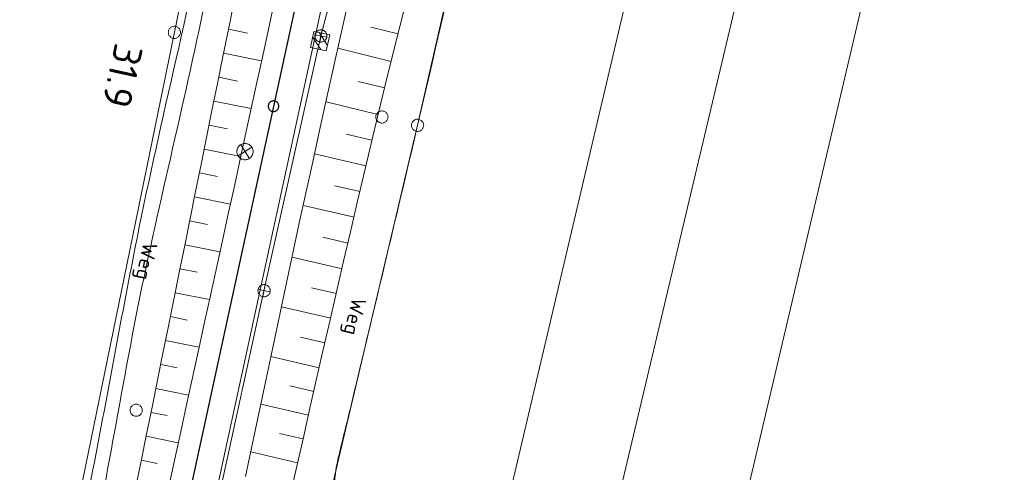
# Model space of a CAD drawing. Header units: metres. Extents: x 3425540 to 3446143, y 5432760 to 5444637.
# Tile 63 of 256: x 3435776 to 3435897, y 5439313 to 5439369. Entities that reach past the tile are written whole.
import ezdxf
from ezdxf.enums import TextEntityAlignment as Align

# ---------------------------------------------------------------- set-up
doc = ezdxf.new("R2010")
doc.units = ezdxf.units.M
for name, color, linetype, lineweight in [('B_Bestand', 9, 'Continuous', 18), ('B_Böschung', 9, 'Continuous', 18), ('B_Flurgrenzen', 9, 'Continuous', 18), ('B_Gleisachse', 9, 'Continuous', 25), ('B_Kilometrierung', 9, 'Continuous', 25), ('Bestand_Neu_Strecke 3433', 9, 'Continuous', 18)]:
    doc.layers.add(name, color=color, linetype=linetype, lineweight=lineweight)
doc.styles.get("Standard").update_dxf_attribs({"font": 'isocpeur.ttf'})

msp = doc.modelspace()

# ---------------------------------------------------------------- linework, layer by layer
at = {"layer": 'B_Bestand'}
for p, q in [((3435821.33, 5439397.45), (3435813.32, 5439367.16)), ((3435813.46, 5439367.87), (3435813.18, 5439366.39)), ((3435813.32, 5439367.16), (3435806.29, 5439335.79)), ((3435812.3, 5439367.02), (3435813.31, 5439365.46)), ((3435812.58, 5439367.27), (3435814.06, 5439366.99)), ((3435814.12, 5439365.98), (3435813.1, 5439367.54)), ((3435804.82, 5439353.45), (3435803.14, 5439352.37)), ((3435803.45, 5439353.75), (3435804.52, 5439352.06)), ((3435806.47, 5439336.53), (3435806.19, 5439335.06)), ((3435806.29, 5439335.79), (3435799.47, 5439304.49)), ((3435805.59, 5439335.94), (3435807.07, 5439335.65))]:
    msp.add_line(p, q, dxfattribs=at)
for points in [[(3435814.4, 5439367.27), (3435813.98, 5439365.31), (3435812.03, 5439365.73), (3435812.44, 5439367.68), (3435814.4, 5439367.27)], [(3435813.18, 5439366.39), (3435813.26, 5439366.38), (3435813.33, 5439366.38), (3435813.41, 5439366.39), (3435813.49, 5439366.4), (3435813.56, 5439366.42), (3435813.64, 5439366.45), (3435813.71, 5439366.49), (3435813.77, 5439366.53), (3435813.83, 5439366.58), (3435813.89, 5439366.64), (3435813.94, 5439366.7), (3435813.98, 5439366.77), (3435814.01, 5439366.84), (3435814.04, 5439366.91), (3435814.06, 5439366.99), (3435814.07, 5439367.06), (3435814.07, 5439367.14), (3435814.07, 5439367.22), (3435814.05, 5439367.3), (3435814.03, 5439367.37), (3435814, 5439367.45), (3435813.96, 5439367.52), (3435813.92, 5439367.58), (3435813.87, 5439367.64), (3435813.81, 5439367.7), (3435813.75, 5439367.74), (3435813.68, 5439367.79), (3435813.61, 5439367.82), (3435813.54, 5439367.85), (3435813.46, 5439367.87), (3435813.39, 5439367.88), (3435813.31, 5439367.88), (3435813.23, 5439367.87), (3435813.15, 5439367.86), (3435813.08, 5439367.84), (3435813, 5439367.81), (3435812.94, 5439367.77), (3435812.87, 5439367.73), (3435812.81, 5439367.68), (3435812.76, 5439367.62), (3435812.71, 5439367.56), (3435812.67, 5439367.49), (3435812.63, 5439367.42), (3435812.6, 5439367.35), (3435812.58, 5439367.27), (3435812.57, 5439367.2), (3435812.57, 5439367.12), (3435812.58, 5439367.04), (3435812.59, 5439366.96), (3435812.61, 5439366.89), (3435812.64, 5439366.81), (3435812.68, 5439366.74), (3435812.72, 5439366.68), (3435812.77, 5439366.62), (3435812.83, 5439366.56), (3435812.89, 5439366.52), (3435812.96, 5439366.47), (3435813.03, 5439366.44), (3435813.1, 5439366.41), (3435813.18, 5439366.39)], [(3435803.77, 5439351.93), (3435803.87, 5439351.91), (3435803.97, 5439351.9), (3435804.08, 5439351.91), (3435804.18, 5439351.93), (3435804.28, 5439351.95), (3435804.38, 5439351.99), (3435804.47, 5439352.03), (3435804.56, 5439352.09), (3435804.65, 5439352.16), (3435804.72, 5439352.23), (3435804.79, 5439352.31), (3435804.84, 5439352.4), (3435804.89, 5439352.49), (3435804.93, 5439352.59), (3435804.96, 5439352.69), (3435804.98, 5439352.79), (3435804.98, 5439352.9), (3435804.98, 5439353), (3435804.96, 5439353.11), (3435804.94, 5439353.21), (3435804.9, 5439353.3), (3435804.85, 5439353.4), (3435804.8, 5439353.49), (3435804.73, 5439353.57), (3435804.66, 5439353.64), (3435804.58, 5439353.71), (3435804.49, 5439353.77), (3435804.4, 5439353.82), (3435804.3, 5439353.85), (3435804.2, 5439353.88), (3435804.09, 5439353.9), (3435803.99, 5439353.91), (3435803.89, 5439353.9), (3435803.78, 5439353.89), (3435803.68, 5439353.86), (3435803.58, 5439353.82), (3435803.49, 5439353.78), (3435803.4, 5439353.72), (3435803.32, 5439353.65), (3435803.24, 5439353.58), (3435803.18, 5439353.5), (3435803.12, 5439353.41), (3435803.07, 5439353.32), (3435803.03, 5439353.22), (3435803, 5439353.12), (3435802.99, 5439353.02), (3435802.98, 5439352.91), (3435802.99, 5439352.81), (3435803, 5439352.71), (3435803.03, 5439352.6), (3435803.06, 5439352.51), (3435803.11, 5439352.41), (3435803.17, 5439352.32), (3435803.23, 5439352.24), (3435803.31, 5439352.17), (3435803.39, 5439352.1), (3435803.47, 5439352.04), (3435803.57, 5439351.99), (3435803.66, 5439351.96), (3435803.77, 5439351.93)], [(3435806.19, 5439335.06), (3435806.27, 5439335.05), (3435806.34, 5439335.05), (3435806.42, 5439335.05), (3435806.5, 5439335.07), (3435806.58, 5439335.09), (3435806.65, 5439335.12), (3435806.72, 5439335.15), (3435806.78, 5439335.2), (3435806.84, 5439335.25), (3435806.9, 5439335.3), (3435806.94, 5439335.37), (3435806.99, 5439335.43), (3435807.02, 5439335.5), (3435807.05, 5439335.58), (3435807.07, 5439335.65), (3435807.08, 5439335.73), (3435807.08, 5439335.81), (3435807.07, 5439335.89), (3435807.06, 5439335.97), (3435807.04, 5439336.04), (3435807.01, 5439336.11), (3435806.97, 5439336.18), (3435806.93, 5439336.25), (3435806.88, 5439336.31), (3435806.82, 5439336.36), (3435806.76, 5439336.41), (3435806.69, 5439336.45), (3435806.62, 5439336.49), (3435806.55, 5439336.51), (3435806.47, 5439336.53), (3435806.39, 5439336.54), (3435806.31, 5439336.55), (3435806.24, 5439336.54), (3435806.16, 5439336.53), (3435806.08, 5439336.5), (3435806.01, 5439336.47), (3435805.94, 5439336.44), (3435805.88, 5439336.39), (3435805.82, 5439336.34), (3435805.76, 5439336.29), (3435805.71, 5439336.22), (3435805.67, 5439336.16), (3435805.64, 5439336.09), (3435805.61, 5439336.01), (3435805.59, 5439335.94), (3435805.58, 5439335.86), (3435805.58, 5439335.78), (3435805.59, 5439335.7), (3435805.6, 5439335.63), (3435805.62, 5439335.55), (3435805.65, 5439335.48), (3435805.69, 5439335.41), (3435805.73, 5439335.34), (3435805.78, 5439335.28), (3435805.84, 5439335.23), (3435805.9, 5439335.18), (3435805.97, 5439335.14), (3435806.04, 5439335.1), (3435806.11, 5439335.08), (3435806.19, 5439335.06)]]:
    msp.add_lwpolyline(points, dxfattribs=at)
for points, knots in [([(3435772.28, 5439251.59), (3435772.85, 5439253.77), (3435773.41, 5439255.96), (3435773.98, 5439258.15), (3435778.73, 5439276.48), (3435781.66, 5439295.23), (3435785.28, 5439313.81), (3435787.12, 5439323.28), (3435788.81, 5439332.79), (3435790.7, 5439342.25), (3435793.65, 5439357.01), (3435797.37, 5439371.62), (3435800.32, 5439386.39), (3435802.09, 5439395.27), (3435803.77, 5439404.16), (3435805.44, 5439413.06), (3435807.44, 5439423.71), (3435809.29, 5439434.4), (3435811.26, 5439445.06), (3435813.63, 5439457.84), (3435816.96, 5439470.33), (3435819.56, 5439483.18), (3435819.85, 5439484.63), (3435820.19, 5439486.09), (3435820.08, 5439487.55), (3435819.99, 5439488.85), (3435819.85, 5439490.15), (3435819.72, 5439491.45), (3435819.61, 5439492.56), (3435819.5, 5439493.66), (3435819.39, 5439494.77), (3435819.31, 5439495.51), (3435819.4, 5439496.27), (3435819.38, 5439497.02), (3435819.38, 5439497.09), (3435819.4, 5439497.23), (3435819.33, 5439497.24), (3435813.47, 5439497.92), (3435807.6, 5439498.37), (3435801.74, 5439498.93), (3435795.41, 5439499.53), (3435789.09, 5439500.14), (3435782.76, 5439500.74), (3435773.89, 5439501.58), (3435765.02, 5439502.37), (3435756.14, 5439503.08), (3435752.24, 5439503.39), (3435748.34, 5439503.7), (3435744.44, 5439504.01)], [0, 0, 0, 0, 0.020804, 0.020804, 0.020804, 0.19519, 0.19519, 0.19519, 0.284059, 0.284059, 0.284059, 0.422749, 0.422749, 0.422749, 0.506134, 0.506134, 0.506134, 0.605991, 0.605991, 0.605991, 0.725766, 0.725766, 0.725766, 0.739285, 0.739285, 0.739285, 0.751304, 0.751304, 0.751304, 0.761539, 0.761539, 0.761539, 0.768444, 0.768444, 0.768444, 0.769142, 0.769142, 0.769142, 0.823373, 0.823373, 0.823373, 0.881924, 0.881924, 0.881924, 0.963963, 0.963963, 0.963963, 1, 1, 1, 1]), ([(3435827.75, 5439496.14), (3435826.17, 5439496.36), (3435824.59, 5439496.58), (3435823.02, 5439496.81), (3435822.43, 5439496.89), (3435821.83, 5439497.09), (3435821.25, 5439497), (3435821.16, 5439496.99), (3435821.14, 5439496.85), (3435821.14, 5439496.77), (3435821.17, 5439495.97), (3435821.23, 5439495.17), (3435821.32, 5439494.37), (3435821.53, 5439492.67), (3435821.78, 5439490.97), (3435821.98, 5439489.26), (3435822.1, 5439488.24), (3435822.33, 5439487.2), (3435822.16, 5439486.19), (3435821.91, 5439484.7), (3435821.57, 5439483.22), (3435821.26, 5439481.74), (3435818.25, 5439467.66), (3435815.01, 5439453.63), (3435812.18, 5439439.52), (3435810.53, 5439431.24), (3435809.15, 5439422.9), (3435807.56, 5439414.61), (3435804.89, 5439400.65), (3435802.17, 5439386.69), (3435799.35, 5439372.76), (3435796.72, 5439359.73), (3435793.43, 5439346.84), (3435790.81, 5439333.81), (3435789.03, 5439324.95), (3435787.59, 5439316.02), (3435785.79, 5439307.16), (3435783.47, 5439295.71), (3435781.11, 5439284.27), (3435778.77, 5439272.83), (3435777.54, 5439266.79), (3435776.31, 5439260.75), (3435775.12, 5439254.7), (3435774.85, 5439253.34), (3435774.74, 5439251.95), (3435774.7, 5439250.56), (3435774.67, 5439249.51), (3435774.63, 5439248.45), (3435774.6, 5439247.4)], [0, 0, 0, 0, 0.018294, 0.018294, 0.018294, 0.02513, 0.02513, 0.02513, 0.026123, 0.026123, 0.026123, 0.035322, 0.035322, 0.035322, 0.055078, 0.055078, 0.055078, 0.066873, 0.066873, 0.066873, 0.084241, 0.084241, 0.084241, 0.249713, 0.249713, 0.249713, 0.34677, 0.34677, 0.34677, 0.510155, 0.510155, 0.510155, 0.662933, 0.662933, 0.662933, 0.766813, 0.766813, 0.766813, 0.90109, 0.90109, 0.90109, 0.971937, 0.971937, 0.971937, 0.987865, 0.987865, 0.987865, 1, 1, 1, 1]), ([(3435861.94, 5439294.59), (3435846.43, 5439298.52), (3435830.92, 5439302.44), (3435815.42, 5439306.36), (3435815.12, 5439306.44), (3435814.81, 5439306.38), (3435814.53, 5439306.57), (3435814.35, 5439306.68), (3435814.63, 5439306.93), (3435814.65, 5439307.11), (3435814.96, 5439309.82), (3435814.83, 5439312.59), (3435815.46, 5439315.24), (3435815.94, 5439317.27), (3435816.46, 5439319.29), (3435816.95, 5439321.32), (3435819.71, 5439332.93), (3435822.5, 5439344.52), (3435825.22, 5439356.14), (3435829.98, 5439376.49), (3435834.52, 5439396.9), (3435839.08, 5439417.3), (3435842.09, 5439430.77), (3435844.74, 5439444.31), (3435847.7, 5439457.8), (3435849.46, 5439465.81), (3435851.46, 5439473.75), (3435853.64, 5439481.67), (3435854.1, 5439483.33), (3435854.59, 5439484.98), (3435855.17, 5439486.59), (3435855.59, 5439487.75), (3435856.01, 5439488.91), (3435856.43, 5439490.07)], [0, 0, 0, 0, 0.20229, 0.20229, 0.20229, 0.20613, 0.20613, 0.20613, 0.208494, 0.208494, 0.208494, 0.242898, 0.242898, 0.242898, 0.269305, 0.269305, 0.269305, 0.42014, 0.42014, 0.42014, 0.684498, 0.684498, 0.684498, 0.858994, 0.858994, 0.858994, 0.962689, 0.962689, 0.962689, 0.984432, 0.984432, 0.984432, 1, 1, 1, 1])]:
    msp.add_open_spline(points, degree=3, knots=knots, dxfattribs=at)
at = {"layer": 'B_Böschung'}
for p, q in [((3435801.94, 5439367.95), (3435804.3, 5439367.48)), ((3435822.81, 5439367.4), (3435819.48, 5439368.23)), ((3435821.97, 5439364.01), (3435815.4, 5439365.64)), ((3435801.35, 5439365.01), (3435806.01, 5439364.06)), ((3435800.75, 5439362.06), (3435803.06, 5439361.59)), ((3435821.15, 5439360.74), (3435817.92, 5439361.54)), ((3435800.16, 5439359.12), (3435804.73, 5439358.19)), ((3435820.34, 5439357.47), (3435813.96, 5439359.02)), ((3435799.56, 5439356.17), (3435801.83, 5439355.71)), ((3435819.6, 5439354.31), (3435816.43, 5439355.07)), ((3435798.97, 5439353.22), (3435803.45, 5439352.32)), ((3435818.87, 5439351.15), (3435812.55, 5439352.62)), ((3435798.37, 5439350.28), (3435800.59, 5439349.83)), ((3435818.14, 5439347.98), (3435815, 5439348.71)), ((3435797.78, 5439347.33), (3435802.16, 5439346.45)), ((3435817.4, 5439344.82), (3435811.16, 5439346.26)), ((3435797.18, 5439344.39), (3435799.35, 5439343.95)), ((3435816.67, 5439341.65), (3435813.57, 5439342.37)), ((3435796.59, 5439341.44), (3435800.88, 5439340.57)), ((3435815.94, 5439338.49), (3435809.77, 5439339.92)), ((3435795.99, 5439338.5), (3435798.11, 5439338.07)), ((3435815.23, 5439335.45), (3435812.17, 5439336.16)), ((3435795.39, 5439335.55), (3435799.6, 5439334.7)), ((3435814.53, 5439332.41), (3435808.46, 5439333.81)), ((3435794.8, 5439332.6), (3435796.88, 5439332.18)), ((3435813.82, 5439329.37), (3435810.82, 5439330.06)), ((3435794.2, 5439329.66), (3435798.32, 5439328.83)), ((3435813.12, 5439326.32), (3435807.16, 5439327.69)), ((3435793.61, 5439326.71), (3435795.64, 5439326.3)), ((3435812.44, 5439323.4), (3435809.49, 5439324.08)), ((3435793.01, 5439323.77), (3435797.03, 5439322.96)), ((3435811.78, 5439320.48), (3435805.92, 5439321.82)), ((3435792.42, 5439320.82), (3435794.4, 5439320.42)), ((3435811.11, 5439317.56), (3435808.21, 5439318.22)), ((3435791.82, 5439317.88), (3435795.75, 5439317.08)), ((3435810.45, 5439314.63), (3435804.68, 5439315.95)), ((3435791.23, 5439314.93), (3435793.17, 5439314.54))]:
    msp.add_line(p, q, dxfattribs=at)
for points in [[(3435790.53, 5439311.49), (3435791.2, 5439314.81), (3435791.87, 5439318.13), (3435792.54, 5439321.45), (3435793.22, 5439324.77), (3435793.89, 5439328.09), (3435794.56, 5439331.41), (3435795.23, 5439334.73), (3435795.9, 5439338.05), (3435796.57, 5439341.37), (3435797.24, 5439344.69), (3435797.91, 5439348.01), (3435798.58, 5439351.32), (3435799.25, 5439354.64), (3435799.92, 5439357.96), (3435800.6, 5439361.28), (3435801.27, 5439364.6), (3435801.94, 5439367.92), (3435802.61, 5439371.24)], [(3435794.73, 5439312.28), (3435796.16, 5439318.83), (3435796.88, 5439322.11), (3435798.31, 5439328.66), (3435799.02, 5439331.93), (3435799.74, 5439335.2), (3435801.16, 5439341.75), (3435801.88, 5439345.03), (3435802.59, 5439348.3), (3435803.3, 5439351.58), (3435804.02, 5439354.85), (3435805.44, 5439361.4), (3435806.16, 5439364.67), (3435806.87, 5439367.95), (3435807.58, 5439371.22)], [(3435823.95, 5439371.9), (3435823.04, 5439368.3), (3435822.13, 5439364.71), (3435821.23, 5439361.1), (3435820.35, 5439357.5), (3435819.49, 5439353.89), (3435818.63, 5439350.27), (3435817.79, 5439346.66), (3435816.95, 5439343.05), (3435816.11, 5439339.43), (3435815.28, 5439335.81), (3435814.45, 5439332.19), (3435813.62, 5439328.57), (3435812.8, 5439324.96), (3435811.98, 5439321.34), (3435811.16, 5439317.72), (3435809.51, 5439310.48)], [(3435816.59, 5439370.97), (3435815.73, 5439367.11), (3435814.87, 5439363.25), (3435814.02, 5439359.38), (3435813.16, 5439355.52), (3435812.31, 5439351.65), (3435811.46, 5439347.79), (3435810.62, 5439343.92), (3435809.78, 5439340.05), (3435808.96, 5439336.18), (3435808.13, 5439332.31), (3435806.5, 5439324.56), (3435805.68, 5439320.69), (3435804.86, 5439316.82), (3435804.04, 5439312.95)]]:
    msp.add_lwpolyline(points, dxfattribs=at)
at = {"layer": 'B_Flurgrenzen'}
for p, q in [((3435795.29, 5439367.58), (3435819.85, 5439486.82)), ((3435877.38, 5439484.43), (3435834.51, 5439301.94)), ((3435847.21, 5439298.65), (3435890.45, 5439481.38)), ((3435904.95, 5439477.59), (3435861.94, 5439294.59)), ((3435825.22, 5439356.14), (3435839.08, 5439417.3)), ((3435772.24, 5439254.84), (3435795.29, 5439367.58)), ((3435814.64, 5439311.36), (3435825.22, 5439356.14))]:
    msp.add_line(p, q, dxfattribs=at)
for points in [[(3435794.73, 5439367.09), (3435794.8, 5439367.02), (3435794.87, 5439366.96), (3435794.95, 5439366.91), (3435795.04, 5439366.88), (3435795.13, 5439366.86), (3435795.23, 5439366.84), (3435795.32, 5439366.83), (3435795.41, 5439366.84), (3435795.5, 5439366.86), (3435795.59, 5439366.9), (3435795.67, 5439366.94), (3435795.75, 5439367), (3435795.82, 5439367.06), (3435795.88, 5439367.13), (3435795.93, 5439367.21), (3435795.98, 5439367.29), (3435796.01, 5439367.38), (3435796.03, 5439367.47), (3435796.04, 5439367.56), (3435796.03, 5439367.66), (3435796.02, 5439367.75), (3435796, 5439367.84), (3435795.96, 5439367.93), (3435795.91, 5439368.01), (3435795.85, 5439368.08), (3435795.78, 5439368.15), (3435795.71, 5439368.2), (3435795.63, 5439368.25), (3435795.54, 5439368.29), (3435795.45, 5439368.31), (3435795.36, 5439368.33), (3435795.26, 5439368.33), (3435795.17, 5439368.32), (3435795.08, 5439368.3), (3435794.99, 5439368.27), (3435794.91, 5439368.22), (3435794.83, 5439368.17), (3435794.76, 5439368.11), (3435794.7, 5439368.04), (3435794.65, 5439367.96), (3435794.6, 5439367.88), (3435794.57, 5439367.79), (3435794.55, 5439367.7), (3435794.54, 5439367.61), (3435794.55, 5439367.51), (3435794.56, 5439367.42), (3435794.59, 5439367.33), (3435794.63, 5439367.24), (3435794.67, 5439367.16), (3435794.73, 5439367.09)], [(3435821.58, 5439357.16), (3435821.57, 5439357.26), (3435821.56, 5439357.35), (3435821.53, 5439357.44), (3435821.49, 5439357.52), (3435821.43, 5439357.6), (3435821.37, 5439357.68), (3435821.31, 5439357.74), (3435821.23, 5439357.8), (3435821.15, 5439357.84), (3435821.06, 5439357.87), (3435820.97, 5439357.9), (3435820.88, 5439357.91), (3435820.78, 5439357.91), (3435820.69, 5439357.9), (3435820.6, 5439357.87), (3435820.51, 5439357.84), (3435820.43, 5439357.8), (3435820.35, 5439357.74), (3435820.29, 5439357.68), (3435820.23, 5439357.6), (3435820.17, 5439357.52), (3435820.13, 5439357.44), (3435820.1, 5439357.35), (3435820.09, 5439357.26), (3435820.08, 5439357.16), (3435820.09, 5439357.07), (3435820.1, 5439356.98), (3435820.13, 5439356.89), (3435820.17, 5439356.8), (3435820.23, 5439356.73), (3435820.29, 5439356.65), (3435820.35, 5439356.58), (3435820.43, 5439356.53), (3435820.51, 5439356.48), (3435820.6, 5439356.45), (3435820.69, 5439356.43), (3435820.78, 5439356.42), (3435820.88, 5439356.42), (3435820.97, 5439356.43), (3435821.06, 5439356.45), (3435821.15, 5439356.48), (3435821.23, 5439356.53), (3435821.31, 5439356.58), (3435821.37, 5439356.65), (3435821.43, 5439356.73), (3435821.49, 5439356.8), (3435821.53, 5439356.89), (3435821.56, 5439356.98), (3435821.57, 5439357.07), (3435821.58, 5439357.16)], [(3435824.87, 5439356.8), (3435824.78, 5439356.75), (3435824.71, 5439356.7), (3435824.64, 5439356.63), (3435824.59, 5439356.55), (3435824.55, 5439356.47), (3435824.51, 5439356.38), (3435824.48, 5439356.29), (3435824.47, 5439356.2), (3435824.47, 5439356.1), (3435824.48, 5439356.01), (3435824.5, 5439355.92), (3435824.54, 5439355.83), (3435824.58, 5439355.75), (3435824.63, 5439355.67), (3435824.7, 5439355.6), (3435824.76, 5439355.54), (3435824.85, 5439355.49), (3435824.93, 5439355.45), (3435825.02, 5439355.42), (3435825.11, 5439355.4), (3435825.2, 5439355.39), (3435825.3, 5439355.39), (3435825.39, 5439355.41), (3435825.48, 5439355.44), (3435825.57, 5439355.48), (3435825.65, 5439355.53), (3435825.72, 5439355.58), (3435825.79, 5439355.65), (3435825.84, 5439355.73), (3435825.88, 5439355.81), (3435825.92, 5439355.9), (3435825.95, 5439355.99), (3435825.96, 5439356.08), (3435825.97, 5439356.17), (3435825.95, 5439356.27), (3435825.93, 5439356.36), (3435825.9, 5439356.44), (3435825.85, 5439356.53), (3435825.8, 5439356.61), (3435825.73, 5439356.67), (3435825.67, 5439356.74), (3435825.59, 5439356.79), (3435825.5, 5439356.83), (3435825.42, 5439356.86), (3435825.32, 5439356.88), (3435825.23, 5439356.89), (3435825.14, 5439356.88), (3435825.04, 5439356.87), (3435824.95, 5439356.84), (3435824.87, 5439356.8)], [(3435791.34, 5439321.09), (3435791.34, 5439321.18), (3435791.32, 5439321.27), (3435791.29, 5439321.36), (3435791.25, 5439321.45), (3435791.2, 5439321.52), (3435791.14, 5439321.6), (3435791.07, 5439321.66), (3435791, 5439321.72), (3435790.91, 5439321.76), (3435790.82, 5439321.79), (3435790.74, 5439321.82), (3435790.64, 5439321.83), (3435790.55, 5439321.83), (3435790.45, 5439321.82), (3435790.36, 5439321.79), (3435790.27, 5439321.76), (3435790.19, 5439321.72), (3435790.12, 5439321.66), (3435790.05, 5439321.6), (3435789.99, 5439321.52), (3435789.94, 5439321.45), (3435789.9, 5439321.36), (3435789.87, 5439321.27), (3435789.85, 5439321.18), (3435789.84, 5439321.09), (3435789.85, 5439320.99), (3435789.87, 5439320.9), (3435789.9, 5439320.81), (3435789.94, 5439320.73), (3435789.99, 5439320.65), (3435790.05, 5439320.57), (3435790.12, 5439320.51), (3435790.19, 5439320.45), (3435790.27, 5439320.41), (3435790.36, 5439320.38), (3435790.45, 5439320.35), (3435790.55, 5439320.34), (3435790.64, 5439320.34), (3435790.74, 5439320.35), (3435790.82, 5439320.38), (3435790.91, 5439320.41), (3435791, 5439320.45), (3435791.07, 5439320.51), (3435791.14, 5439320.57), (3435791.2, 5439320.65), (3435791.25, 5439320.73), (3435791.29, 5439320.81), (3435791.32, 5439320.9), (3435791.34, 5439320.99), (3435791.34, 5439321.09)]]:
    msp.add_lwpolyline(points, dxfattribs=at)
at = {"layer": 'B_Gleisachse'}
msp.add_line((3435830.86, 5439466.05), (3435760.8, 5439143.62), dxfattribs=at)
at = {"layer": 'B_Kilometrierung'}
msp.add_lwpolyline([(3435808.14, 5439358.49), (3435808.14, 5439358.58), (3435808.12, 5439358.66), (3435808.09, 5439358.73), (3435808.06, 5439358.81), (3435808.02, 5439358.88), (3435807.97, 5439358.94), (3435807.91, 5439359), (3435807.84, 5439359.04), (3435807.77, 5439359.08), (3435807.69, 5439359.11), (3435807.61, 5439359.13), (3435807.53, 5439359.14), (3435807.45, 5439359.14), (3435807.37, 5439359.13), (3435807.29, 5439359.11), (3435807.21, 5439359.08), (3435807.14, 5439359.04), (3435807.08, 5439359), (3435807.01, 5439358.94), (3435806.96, 5439358.88), (3435806.92, 5439358.81), (3435806.89, 5439358.73), (3435806.86, 5439358.66), (3435806.85, 5439358.58), (3435806.84, 5439358.49), (3435806.85, 5439358.41), (3435806.86, 5439358.33), (3435806.89, 5439358.25), (3435806.92, 5439358.18), (3435806.96, 5439358.11), (3435807.01, 5439358.05), (3435807.08, 5439357.99), (3435807.14, 5439357.95), (3435807.21, 5439357.9), (3435807.29, 5439357.87), (3435807.37, 5439357.85), (3435807.45, 5439357.84), (3435807.53, 5439357.84), (3435807.61, 5439357.85), (3435807.69, 5439357.87), (3435807.77, 5439357.9), (3435807.84, 5439357.95), (3435807.91, 5439357.99), (3435807.97, 5439358.05), (3435808.02, 5439358.11), (3435808.06, 5439358.18), (3435808.09, 5439358.25), (3435808.12, 5439358.33), (3435808.14, 5439358.41), (3435808.14, 5439358.49)], dxfattribs=at)
at = {"layer": 'Bestand_Neu_Strecke 3433'}
msp.add_line((3435867.97, 5439622.02), (3435780.11, 5439217.39), dxfattribs=at)

# ---------------------------------------------------------------- texts
at = {"layer": 'B_Bestand'}
for rotation, p in [(258.4452, (3435791.47, 5439341.84)), (256.5913, (3435817.19, 5439335.06))]:
    msp.add_text('Weg', height=1.8, rotation=rotation, dxfattribs=at).set_placement(p)
at = {"layer": 'B_Kilometrierung'}
msp.add_text('31.9', height=3.499, rotation=257.741, dxfattribs=at).set_placement((3435788.91, 5439362.21), align=Align.MIDDLE)

doc.saveas('drawing.dxf')
